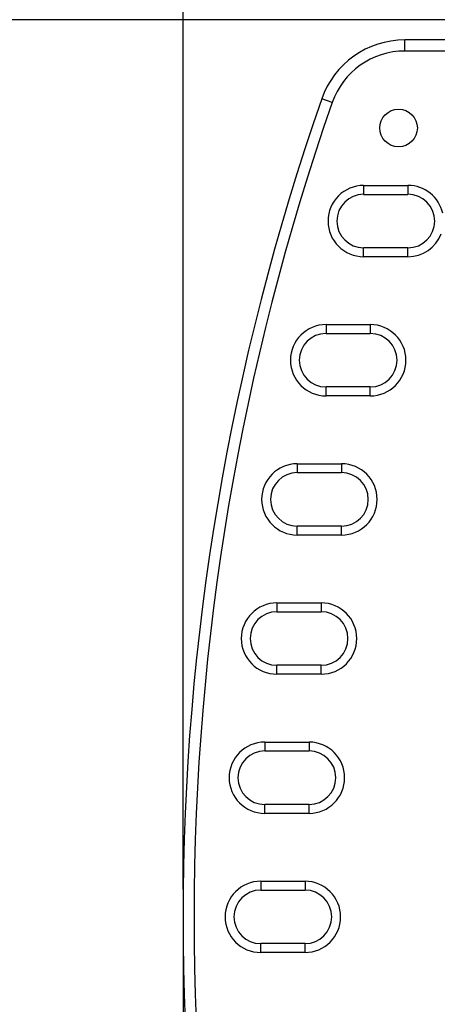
# Model space of a CAD drawing. Header units: inches. Extents: x 0 to 22, y 0 to 17.
# Tile 20 of 32: x 8 to 8.9, y 10.1 to 12.3. Entities that reach past the tile are written whole.
import ezdxf

# ---------------------------------------------------------------- set-up
doc = ezdxf.new("R2010")
doc.units = ezdxf.units.IN
doc.header["$LTSCALE"] = 1.21
doc.header["$MEASUREMENT"] = 0
doc.layers.get('0').update_dxf_attribs({"linetype": 'CONTINUOUS'})
doc.layers.add('DIMENSIONS', color=7, linetype='CONTINUOUS')
doc.styles.get("Standard").update_dxf_attribs({"font": 'txt', "width": 0.8})
doc.dimstyles.new('DIMSTYLE_1', dxfattribs={"dimtxt": 0.125, "dimasz": 0.18, "dimexe": 0.18, "dimexo": 0.0625, "dimgap": 0.09, "dimtad": 0, "dimtih": 1, "dimtoh": 1, "dimdec": 3, "dimzin": 4, "dimdsep": 46, "dimtxsty": 'STANDARD', "dimblk": '_FILLED', "dimblk1": '_FILLED', "dimblk2": '_FILLED', "dimcen": 0.09, "dimadec": 0, "dimazin": 0, "dimtp": 0.01, "dimtm": 0.01, "dimtfac": 1, "dimtdec": 3, "dimtofl": 0, "dimtmove": 0, "dimatfit": 3, "dimldrblk": '_FILLED', "dimfxl": 1, "dimtolj": 1, "dimtzin": 4, "dimarcsym": 0})

# ---------------------------------------------------------------- blocks, each defined once
blk = doc.blocks.new('_FILLED')
at = {"color": 0, "linetype": 'BYBLOCK'}
blk.add_solid([(0, 0), (-1, 0.174), (-1, -0.174)], dxfattribs=at)
blk = doc.blocks.new('*D1')
at = {"layer": 'DIMENSIONS', "color": 2, "linetype": 'CONTINUOUS'}
for p, q in [((9.4023, 12.3245), (6.7211, 12.3245)), ((6.8461, 12.3245), (6.8461, 10.4711)), ((6.8461, 8.2759), (6.8461, 10.2211)), ((9.3799, 8.2759), (6.7211, 8.2759))]:
    blk.add_line(p, q, dxfattribs=at)
at = {"layer": 'DIMENSIONS', "color": 2, "linetype": 'CONTINUOUS', "xscale": 0.18, "yscale": 0.18, "zscale": 0.18}
for p, rotation in [((6.8461, 12.3245), 90), ((6.8461, 8.2759), 270)]:
    blk.add_blockref('_FILLED', p, dxfattribs=dict(at, rotation=rotation))
at = {"layer": 'DIMENSIONS', "color": 2, "linetype": 'CONTINUOUS', "insert": (6.8461, 10.4086), "char_height": 0.125, "width": 1.425, "attachment_point": 2, "line_spacing_factor": 0.9}
blk.add_mtext('4.049{\\Ftxt.shx;\\W1.000000;\\H0.125000; }[102.83]', dxfattribs=at)
blk = doc.blocks.new('*D2')
at = {"layer": 'DIMENSIONS', "color": 2, "linetype": 'CONTINUOUS'}
for p, q in [((8.3461, 10.2377), (8.3461, 6.5242)), ((9.4424, 8.2134), (9.4424, 6.5242)), ((8.3461, 6.6492), (7.9247, 6.6492)), ((9.4424, 6.6492), (9.8024, 6.6492))]:
    blk.add_line(p, q, dxfattribs=at)
at = {"layer": 'DIMENSIONS', "color": 2, "linetype": 'CONTINUOUS', "xscale": 0.18, "yscale": 0.18, "zscale": 0.18}
blk.add_blockref('_FILLED', (8.3461, 6.6492), dxfattribs=at)
at = {"layer": 'DIMENSIONS', "color": 2, "linetype": 'CONTINUOUS', "xscale": 0.18, "yscale": 0.18, "zscale": 0.18, "rotation": 180}
blk.add_blockref('_FILLED', (9.4424, 6.6492), dxfattribs=at)
at = {"layer": 'DIMENSIONS', "color": 2, "linetype": 'CONTINUOUS', "insert": (7.8622, 6.7117), "char_height": 0.125, "width": 1.325, "attachment_point": 3, "line_spacing_factor": 0.9}
blk.add_mtext('1.096{\\Ftxt.shx;\\W1.000000;\\H0.125000; }[27.85]', dxfattribs=at)
blk = doc.blocks.new('*D9')
at = {"layer": 'DIMENSIONS', "color": 2, "linetype": 'CONTINUOUS'}
for p, q in [((8.3461, 10.3627), (8.3461, 14.2912)), ((13.8828, 12.5702), (13.8828, 14.2912)), ((8.3461, 14.1662), (10.4412, 14.1662)), ((13.8828, 14.1662), (11.9912, 14.1662))]:
    blk.add_line(p, q, dxfattribs=at)
at = {"layer": 'DIMENSIONS', "color": 2, "linetype": 'CONTINUOUS', "xscale": 0.18, "yscale": 0.18, "zscale": 0.18, "rotation": 180}
blk.add_blockref('_FILLED', (8.3461, 14.1662), dxfattribs=at)
at = {"layer": 'DIMENSIONS', "color": 2, "linetype": 'CONTINUOUS', "xscale": 0.18, "yscale": 0.18, "zscale": 0.18}
blk.add_blockref('_FILLED', (13.8828, 14.1662), dxfattribs=at)
at = {"layer": 'DIMENSIONS', "color": 2, "linetype": 'CONTINUOUS', "insert": (11.2162, 14.2287), "char_height": 0.125, "width": 1.425, "attachment_point": 2, "line_spacing_factor": 0.9}
blk.add_mtext('5.537{\\Ftxt.shx;\\W1.000000;\\H0.125000; }[140.63]', dxfattribs=at)

msp = doc.modelspace()

# ---------------------------------------------------------------- linework, layer by layer
at = {"color": 7, "linetype": 'CONTINUOUS'}
for p, q in [((8.8468, 12.2539), (8.8468, 12.2789)), ((8.9522, 12.2789), (8.8468, 12.2789)), ((8.9476, 12.2539), (8.8468, 12.2539)), ((8.6828, 12.1375), (8.6592, 12.1457)), ((8.7539, 11.9505), (8.7539, 11.9305)), ((8.7539, 11.9505), (8.8539, 11.9505)), ((8.7539, 11.9305), (8.8539, 11.9305)), ((8.8539, 11.9505), (8.8539, 11.9305)), ((8.7539, 11.7898), (8.7539, 11.8098)), ((8.8539, 11.8098), (8.7539, 11.8098)), ((8.8539, 11.7898), (8.8539, 11.8098)), ((8.8539, 11.7898), (8.7539, 11.7898)), ((8.669, 11.6365), (8.669, 11.6165)), ((8.669, 11.6365), (8.769, 11.6365)), ((8.769, 11.6365), (8.769, 11.6165)), ((8.669, 11.6165), (8.769, 11.6165)), ((8.669, 11.4758), (8.669, 11.4958)), ((8.769, 11.4958), (8.669, 11.4958)), ((8.769, 11.4758), (8.769, 11.4958)), ((8.769, 11.4758), (8.669, 11.4758)), ((8.604, 11.3225), (8.604, 11.3025)), ((8.604, 11.3225), (8.704, 11.3225)), ((8.704, 11.3225), (8.704, 11.3025)), ((8.604, 11.3025), (8.704, 11.3025)), ((8.604, 11.1618), (8.604, 11.1818)), ((8.704, 11.1818), (8.604, 11.1818)), ((8.704, 11.1618), (8.704, 11.1818)), ((8.704, 11.1618), (8.604, 11.1618)), ((8.558, 11.0085), (8.558, 10.9885)), ((8.558, 11.0085), (8.658, 11.0085)), ((8.658, 11.0085), (8.658, 10.9885)), ((8.558, 10.9885), (8.658, 10.9885)), ((8.558, 10.8478), (8.558, 10.8678)), ((8.658, 10.8678), (8.558, 10.8678)), ((8.658, 10.8478), (8.658, 10.8678)), ((8.658, 10.8478), (8.558, 10.8478)), ((8.5306, 10.6945), (8.5306, 10.6745)), ((8.5306, 10.6945), (8.6306, 10.6945)), ((8.6306, 10.6945), (8.6306, 10.6745)), ((8.5306, 10.6745), (8.6306, 10.6745)), ((8.5306, 10.5338), (8.5306, 10.5538)), ((8.6306, 10.5538), (8.5306, 10.5538)), ((8.6306, 10.5338), (8.6306, 10.5538)), ((8.6306, 10.5338), (8.5306, 10.5338)), ((8.5215, 10.3805), (8.5215, 10.3605)), ((8.5215, 10.3805), (8.6215, 10.3805)), ((8.6215, 10.3805), (8.6215, 10.3605)), ((8.5215, 10.3605), (8.6215, 10.3605)), ((8.5215, 10.2198), (8.5215, 10.2398)), ((8.6215, 10.2398), (8.5215, 10.2398)), ((8.6215, 10.2198), (8.5215, 10.2198)), ((8.6215, 10.2198), (8.6215, 10.2398))]:
    msp.add_line(p, q, dxfattribs=at)
msp.add_circle((8.8327, 12.0802), 0.0425, dxfattribs=at)
for centre, radius, start, end in [((8.8468, 12.0802), 0.1987, 90, 160.7415), ((8.8468, 12.0802), 0.1737, 90, 160.7415), ((13.9415, 10.3002), 5.5954, 160.7415, 199.2585), ((13.9415, 10.3002), 5.5704, 160.7415, 199.2585), ((8.7539, 11.8702), 0.0804, 90, 270), ((8.7539, 11.8702), 0.0604, 90, 270), ((8.8539, 11.8702), 0.0804, 12.6138, 90), ((8.8539, 11.8702), 0.0604, 270, 90), ((8.8539, 11.8702), 0.0804, 270, 339.1223), ((8.669, 11.5562), 0.0804, 90, 270), ((8.769, 11.5562), 0.0804, 270, 90), ((8.669, 11.5562), 0.0604, 90, 270), ((8.769, 11.5562), 0.0604, 270, 90), ((8.604, 11.2422), 0.0804, 90, 270), ((8.704, 11.2422), 0.0804, 270, 90), ((8.604, 11.2422), 0.0604, 90, 270), ((8.704, 11.2422), 0.0604, 270, 90), ((8.558, 10.9282), 0.0804, 90, 270), ((8.658, 10.9282), 0.0804, 270, 90), ((8.558, 10.9282), 0.0604, 90, 270), ((8.658, 10.9282), 0.0604, 270, 90), ((8.5306, 10.6142), 0.0804, 90, 270), ((8.6306, 10.6142), 0.0804, 270, 90), ((8.5306, 10.6142), 0.0604, 90, 270), ((8.6306, 10.6142), 0.0604, 270, 90), ((8.5215, 10.3002), 0.0804, 90, 270), ((8.6215, 10.3002), 0.0804, 270, 90), ((8.5215, 10.3002), 0.0604, 90, 270), ((8.6215, 10.3002), 0.0604, 270, 90)]:
    msp.add_arc(centre, radius, start, end, dxfattribs=at)

# ---------------------------------------------------------------- dimensions: what is measured, and where the dimension line sits
at = {"layer": 'DIMENSIONS', "color": 2, "linetype": 'CONTINUOUS'}
for base, p1, p2, angle, picture, middle in [((8.3461, 14.1662), (13.8828, 12.5702), (8.3461, 10.3627), 180, '*D9', (11.0662, 14.1662)), ((6.8461, 12.3245), (9.3799, 8.2759), (9.4023, 12.3245), 90, '*D1', (6.6961, 10.3461))]:
    dim = msp.add_linear_dim(base=base, p1=p1, p2=p2, angle=angle, dimstyle='DIMSTYLE_1', dxfattribs=at)
    dim.commit()
    dim.dimension.update_dxf_attribs({"geometry": picture, "text_midpoint": middle, "dimtype": 160})
dim = msp.add_linear_dim(base=(9.4424, 6.6492), p1=(8.3461, 10.2377), p2=(9.4424, 8.2134), dimstyle='DIMSTYLE_1', dxfattribs=at)
dim.commit()
dim.dimension.update_dxf_attribs({"geometry": '*D2', "text_midpoint": (6.8997, 6.6492), "dimtype": 160})

doc.saveas('drawing.dxf')
